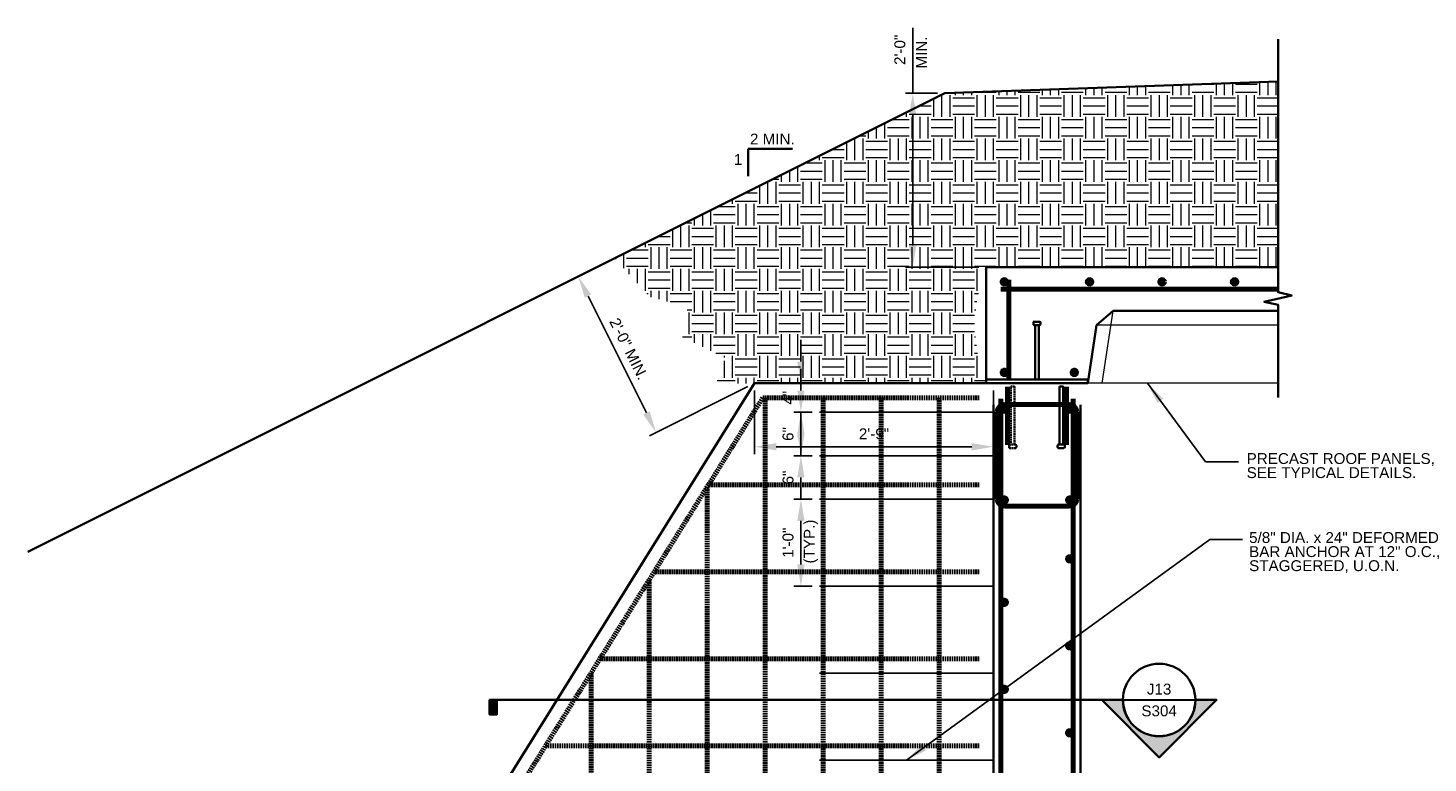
# Model space of a CAD drawing. Header units: inches. Extents: x -829 to 2226, y 10 to 4755.
# Tile 46 of 54: x 693 to 886, y 1546 to 1648. Entities that reach past the tile are written whole.
import ezdxf
from ezdxf.enums import TextEntityAlignment as Align

# ---------------------------------------------------------------- set-up
doc = ezdxf.new("R2010")
doc.units = ezdxf.units.IN
doc.header["$LTSCALE"] = 0.5
doc.header["$MEASUREMENT"] = 0
doc.linetypes.add('DGN Style 3', pattern=[0.621993, 0.444281, -0.177712])
for name, color, linetype, lineweight in [('G-ANNO-DIMS', 7, 'Continuous', 35), ('G-ANNO-PATT', 7, 'Continuous', 18), ('G-ANNO-TEXT', 7, 'Continuous', 35), ('S-FSTN-MISC', 7, 'Continuous', 25), ('S-REIN-RBAR', 7, 'Continuous', 70), ('S-WALL-LOAD', 7, 'Continuous', 35)]:
    doc.layers.add(name, color=color, linetype=linetype, lineweight=lineweight)
doc.styles.add('AEC_3 4_1 0 Scale', font='arial.ttf', dxfattribs={"height": 1.5})
doc.styles.add('Arial', font='arial.ttf')
doc.dimstyles.new("3 4 1'-0", dxfattribs={"dimtxt": 1.5, "dimasz": 3, "dimexe": 1, "dimexo": 1, "dimgap": 1, "dimtad": 1, "dimdec": 4, "dimzin": 15, "dimdsep": 46, "dimlunit": 4, "dimtxsty": 'AEC_3 4_1 0 Scale', "dimcen": 0.09, "dimadec": 4, "dimazin": 3, "dimtfac": 1, "dimtdec": 4, "dimtofl": 0, "dimtmove": 0, "dimatfit": 3, "dimfxl": 1, "dimfrac": 2, "dimtolj": 1, "dimtzin": 15, "dimarcsym": 0})

# ---------------------------------------------------------------- blocks, each defined once
blk = doc.blocks.new('*U492')
at = {"layer": 'G-ANNO-TEXT'}
for p, q in [((-0.25, 3), (-0.25, -4.5)), ((-0.5, -4.63), (-0.5, -4.88)), ((-0.38, -4.5), (0.37, -4.5)), ((-0.38, -5), (0.37, -5)), ((0.5, -4.63), (0.5, -4.88))]:
    blk.add_line(p, q, dxfattribs=at)
at = {"layer": 'G-ANNO-TEXT', "flags": 128}
blk.add_lwpolyline([(-0.25, 3), (0.25, 3), (0.25, -4.5)], dxfattribs=at)
at = {"layer": 'G-ANNO-TEXT', "extrusion": (0, 0, -1)}
for centre, start, end in [((0.37, -4.63), 0, 90), ((0.37, -4.88), 270, 0), ((-0.38, -4.63), 90, 180), ((-0.38, -4.88), 180, 270)]:
    blk.add_arc(centre, 0.125, start, end, dxfattribs=at)
blk = doc.blocks.new('REINFDOT')
for radius in [0.00313, 0.00187, 0.000625]:
    blk.add_circle((0, 0), radius)
blk = doc.blocks.new('REINF. DOT_1')
at = {"layer": 'S-REIN-RBAR', "extrusion": (0, 0, -1), "xscale": 100, "yscale": -100, "zscale": 100, "rotation": 90}
blk.add_blockref('REINFDOT', (-36.53, 24.59), dxfattribs=at)
blk = doc.blocks.new('REINF. DOT')
at = {"layer": 'S-REIN-RBAR', "xscale": 100, "yscale": 100, "zscale": 100, "rotation": 90.00000000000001}
blk.add_blockref('REINFDOT', (36.53, 24.59), dxfattribs=at)
blk = doc.blocks.new('*U493')
at = {"layer": 'S-REIN-RBAR'}
for p, q in [((-3.25, -8), (-3.25, 4)), ((6.75, 5), (-2.25, 5)), ((7.75, -8), (7.75, 4)), ((6.75, -9), (-2.25, -9))]:
    blk.add_line(p, q, dxfattribs=at)
at = {"layer": 'S-REIN-RBAR', "extrusion": (0, 0, -1)}
for centre, start, end in [((2.25, 4), 0, 90), ((-6.75, -8), 180, 270)]:
    blk.add_arc(centre, 1, start, end, dxfattribs=at)
at = {"layer": 'S-REIN-RBAR'}
for centre, start, end in [((6.75, 4), 0, 90), ((-2.25, -8), 180, 270)]:
    blk.add_arc(centre, 1, start, end, dxfattribs=at)
blk = doc.blocks.new('*U494')
at = {"layer": 'G-ANNO-TEXT', "linetype": 'DGN Style 3'}
for p, q in [((-0.25, 3), (-0.25, -5)), ((-0.5, -5.13), (-0.5, -5.38)), ((-0.38, -5), (0.37, -5)), ((-0.38, -5.5), (0.37, -5.5)), ((0.5, -5.13), (0.5, -5.38))]:
    blk.add_line(p, q, dxfattribs=at)
at = {"layer": 'G-ANNO-TEXT', "linetype": 'DGN Style 3', "extrusion": (0, 0, -1), "flags": 128}
blk.add_lwpolyline([(0.25, 3), (-0.25, 3), (-0.25, -5)], dxfattribs=at)
at = {"layer": 'G-ANNO-TEXT', "linetype": 'DGN Style 3', "extrusion": (0, 0, -1)}
for centre, start, end in [((0.37, -5.13), 0, 90), ((0.37, -5.38), 270, 0), ((-0.38, -5.13), 90, 180), ((-0.38, -5.38), 180, 270)]:
    blk.add_arc(centre, 0.125, start, end, dxfattribs=at)
blk = doc.blocks.new('*U495')
at = {"layer": 'G-ANNO-TEXT'}
for p, q in [((-0.25, 3), (-0.25, -5)), ((-0.5, -5.13), (-0.5, -5.38)), ((-0.38, -5), (0.37, -5)), ((-0.38, -5.5), (0.37, -5.5)), ((0.5, -5.13), (0.5, -5.38))]:
    blk.add_line(p, q, dxfattribs=at)
at = {"layer": 'G-ANNO-TEXT', "flags": 128}
blk.add_lwpolyline([(-0.25, 3), (0.25, 3), (0.25, -5)], dxfattribs=at)
at = {"layer": 'G-ANNO-TEXT', "extrusion": (0, 0, -1)}
for centre, start, end in [((0.37, -5.13), 0, 90), ((0.37, -5.38), 270, 0), ((-0.38, -5.13), 90, 180), ((-0.38, -5.38), 180, 270)]:
    blk.add_arc(centre, 0.125, start, end, dxfattribs=at)
blk = doc.blocks.new('*D498')
at = {"layer": 'Defpoints', "color": 0, "transparency": 16777216}
for p in [(814.98, 1638.88), (819.42, 1638.88), (825.12, 1614.88)]:
    blk.add_point(p, dxfattribs=at)
at = {"layer": 'G-ANNO-DIMS', "color": 0, "lineweight": -2, "transparency": 16777216}
for p, q in [((814.98, 1638.88), (814.98, 1647.89)), ((818.42, 1638.88), (813.98, 1638.88)), ((814.98, 1617.88), (814.98, 1635.88)), ((824.12, 1614.88), (813.98, 1614.88))]:
    blk.add_line(p, q, dxfattribs=at)
at = {"layer": 'G-ANNO-DIMS', "color": 0, "transparency": 16777216}
for points in [[(814.48, 1635.88), (815.48, 1635.88), (814.98, 1638.88)], [(814.48, 1617.88), (815.48, 1617.88), (814.98, 1614.88)]]:
    blk.add_solid(points, dxfattribs=at)
at = {"layer": 'G-ANNO-DIMS', "color": 0, "transparency": 16777216, "insert": (813.21, 1644.88), "char_height": 1.5, "attachment_point": 5, "rotation": 90, "style": 'AEC_3 4_1 0 Scale'}
blk.add_mtext('\\A1;2\'-0"', dxfattribs=at)
blk = doc.blocks.new('*D500')
at = {"layer": 'Defpoints', "color": 0, "transparency": 16777216}
for p in [(793.15, 1598.88), (826.12, 1598.88), (826.12, 1590.12)]:
    blk.add_point(p, dxfattribs=at)
at = {"layer": 'G-ANNO-DIMS', "color": 0, "lineweight": -2, "transparency": 16777216}
for p, q in [((793.15, 1597.88), (793.15, 1589.12)), ((826.12, 1597.88), (826.12, 1589.12)), ((796.15, 1590.12), (823.12, 1590.12))]:
    blk.add_line(p, q, dxfattribs=at)
at = {"layer": 'G-ANNO-DIMS', "color": 0, "transparency": 16777216}
for points in [[(796.15, 1590.62), (796.15, 1589.62), (793.15, 1590.12)], [(823.12, 1590.62), (823.12, 1589.62), (826.12, 1590.12)]]:
    blk.add_solid(points, dxfattribs=at)
at = {"layer": 'G-ANNO-DIMS', "color": 0, "transparency": 16777216, "insert": (809.64, 1591.89), "char_height": 1.5, "attachment_point": 5, "style": 'AEC_3 4_1 0 Scale'}
blk.add_mtext('\\A1;2\'-9"', dxfattribs=at)
blk = doc.blocks.new('*D497')
at = {"layer": 'Defpoints', "color": 0, "transparency": 16777216}
for p in [(782.4, 1620.37, -3.09), (768.84, 1613.59), (793.15, 1598.88)]:
    blk.add_point(p, dxfattribs=at)
at = {"layer": 'G-ANNO-DIMS', "color": 0, "lineweight": -2, "transparency": 16777216}
for p, q in [((781.51, 1619.92), (767.95, 1613.14)), ((778.25, 1594.78), (770.19, 1610.91)), ((792.25, 1598.43), (778.69, 1591.65))]:
    blk.add_line(p, q, dxfattribs=at)
at = {"layer": 'G-ANNO-DIMS', "color": 0, "transparency": 16777216}
for points in [[(770.63, 1611.13), (769.74, 1610.68), (768.84, 1613.59)], [(778.69, 1595), (777.8, 1594.56), (779.59, 1592.1)]]:
    blk.add_solid(points, dxfattribs=at)
at = {"layer": 'G-ANNO-DIMS', "color": 0, "transparency": 16777216, "insert": (775.8, 1603.63), "char_height": 1.5, "attachment_point": 5, "rotation": 296.5651, "style": 'AEC_3 4_1 0 Scale'}
blk.add_mtext('\\A1;2\'-0" MIN.', dxfattribs=at)
blk = doc.blocks.new('*D505')
at = {"layer": 'Defpoints', "color": 0, "transparency": 16777216}
for p in [(799.56, 1598.88), (809.64, 1598.88), (802.12, 1594.88)]:
    blk.add_point(p, dxfattribs=at)
at = {"layer": 'G-ANNO-DIMS', "color": 0, "lineweight": -2, "transparency": 16777216}
for p, q in [((799.56, 1601.88), (799.56, 1604.88)), ((808.64, 1598.88), (798.56, 1598.88)), ((801.12, 1594.88), (798.56, 1594.88)), ((799.56, 1591.88), (799.56, 1588.88))]:
    blk.add_line(p, q, dxfattribs=at)
at = {"layer": 'G-ANNO-DIMS', "color": 0, "transparency": 16777216}
for points in [[(799.06, 1601.88), (800.06, 1601.88), (799.56, 1598.88)], [(799.06, 1591.88), (800.06, 1591.88), (799.56, 1594.88)]]:
    blk.add_solid(points, dxfattribs=at)
at = {"layer": 'G-ANNO-DIMS', "color": 0, "transparency": 16777216, "insert": (797.81, 1596.88), "char_height": 1.5, "attachment_point": 5, "rotation": 90, "style": 'AEC_3 4_1 0 Scale'}
blk.add_mtext('\\A1;4"', dxfattribs=at)
blk = doc.blocks.new('*D506')
at = {"layer": 'Defpoints', "color": 0, "transparency": 16777216}
for p in [(802.12, 1594.88), (799.56, 1588.88), (802.12, 1588.88)]:
    blk.add_point(p, dxfattribs=at)
at = {"layer": 'G-ANNO-DIMS', "color": 0, "lineweight": -2, "transparency": 16777216}
for p, q in [((799.56, 1597.88), (799.56, 1600.88)), ((801.12, 1594.88), (798.56, 1594.88)), ((801.12, 1588.88), (798.56, 1588.88)), ((799.56, 1585.88), (799.56, 1582.88))]:
    blk.add_line(p, q, dxfattribs=at)
at = {"layer": 'G-ANNO-DIMS', "color": 0, "transparency": 16777216}
for points in [[(799.06, 1597.88), (800.06, 1597.88), (799.56, 1594.88)], [(799.06, 1585.88), (800.06, 1585.88), (799.56, 1588.88)]]:
    blk.add_solid(points, dxfattribs=at)
at = {"layer": 'G-ANNO-DIMS', "color": 0, "transparency": 16777216, "insert": (797.79, 1591.88), "char_height": 1.5, "attachment_point": 5, "rotation": 90, "style": 'AEC_3 4_1 0 Scale'}
blk.add_mtext('\\A1;6"', dxfattribs=at)
blk = doc.blocks.new('*D507')
at = {"layer": 'Defpoints', "color": 0, "transparency": 16777216}
for p in [(802.12, 1588.88), (799.56, 1582.88), (802.12, 1582.88)]:
    blk.add_point(p, dxfattribs=at)
at = {"layer": 'G-ANNO-DIMS', "color": 0, "lineweight": -2, "transparency": 16777216}
for p, q in [((799.56, 1591.88), (799.56, 1594.88)), ((801.12, 1588.88), (798.56, 1588.88)), ((801.12, 1582.88), (798.56, 1582.88)), ((799.56, 1579.88), (799.56, 1576.88))]:
    blk.add_line(p, q, dxfattribs=at)
at = {"layer": 'G-ANNO-DIMS', "color": 0, "transparency": 16777216}
for points in [[(799.06, 1591.88), (800.06, 1591.88), (799.56, 1588.88)], [(799.06, 1579.88), (800.06, 1579.88), (799.56, 1582.88)]]:
    blk.add_solid(points, dxfattribs=at)
at = {"layer": 'G-ANNO-DIMS', "color": 0, "transparency": 16777216, "insert": (797.79, 1585.88), "char_height": 1.5, "attachment_point": 5, "rotation": 90, "style": 'AEC_3 4_1 0 Scale'}
blk.add_mtext('\\A1;6"', dxfattribs=at)
blk = doc.blocks.new('*D508')
at = {"layer": 'Defpoints', "color": 0, "transparency": 16777216}
for p in [(802.12, 1582.88), (799.56, 1570.88), (802.12, 1570.88)]:
    blk.add_point(p, dxfattribs=at)
at = {"layer": 'G-ANNO-DIMS', "color": 0, "lineweight": -2, "transparency": 16777216}
for p, q in [((801.12, 1582.88), (798.56, 1582.88)), ((799.56, 1579.88), (799.56, 1573.88)), ((801.12, 1570.88), (798.56, 1570.88))]:
    blk.add_line(p, q, dxfattribs=at)
at = {"layer": 'G-ANNO-DIMS', "color": 0, "transparency": 16777216}
for points in [[(799.06, 1579.88), (800.06, 1579.88), (799.56, 1582.88)], [(799.06, 1573.88), (800.06, 1573.88), (799.56, 1570.88)]]:
    blk.add_solid(points, dxfattribs=at)
at = {"layer": 'G-ANNO-DIMS', "color": 0, "transparency": 16777216, "insert": (797.79, 1576.88), "char_height": 1.5, "attachment_point": 5, "rotation": 90, "style": 'AEC_3 4_1 0 Scale'}
blk.add_mtext('\\A1;1\'-0"', dxfattribs=at)
blk = doc.blocks.new('014000-007 Indicator - Section_Elevation - Arrow')
blk.add_hatch(color=256).paths.add_polyline_path([(-0.026, 0), (-0.0412, 0), (0, 0.0412), (0.0412, 0), (0.026, 0, 1)])
for p, q in [((0, 0.0412), (-0.0412, 0)), ((0.0412, 0), (0, 0.0412))]:
    blk.add_line(p, q)
at = {"flags": 128}
blk.add_lwpolyline([(-0.026, 0), (-0.0412, 0), (0, 0.0412), (0.0412, 0), (0.026, 0, 1), (-0.026, 0)], format="xyb", close=True, dxfattribs=at)
blk.add_lwpolyline([(-0.026, 0.0013), (-0.026, 0.0013)], dxfattribs=at)
blk = doc.blocks.new('014000-008 Indicator - Section_Elevation - Bar')
blk.add_hatch(color=256).paths.add_polyline_path([(-0.0026, 0), (-0.0026, 0.0104), (0.0026, 0.0104), (0.0026, 0)])
at = {"flags": 128}
blk.add_lwpolyline([(-0.0026, 0), (0.0026, 0), (0.0026, 0.0104), (-0.0026, 0.0104), (-0.0026, 0)], close=True, dxfattribs=at)

msp = doc.modelspace()

# ---------------------------------------------------------------- hatches: boundary and pattern name
at = {"layer": 'G-ANNO-PATT'}
h = msp.add_hatch(dxfattribs=at)
h.set_pattern_fill('EARTH', color=5, style=0, pattern_type=2)
h.set_pattern_definition([(90, (865.1276, 1644.64), (-6.00004, -6.00004), [3, -3.00004]), (90, (868.1276, 1641.64), (-6.00004, -6.00004), [3, -3.00004]), (90, (864.0026, 1644.64), (-6.00004, -6.00004), [3, -3.00004]), (90, (867.0026, 1641.64), (-6.00004, -6.00004), [3, -3.00004]), (90, (862.8776, 1644.64), (-6.00004, -6.00004), [3, -3.00004]), (90, (865.8776, 1641.64), (-6.00004, -6.00004), [3, -3.00004]), (0, (865.5026, 1647.265), (-6.00004, -6.00004), [3, -3.00004]), (0, (862.5026, 1644.265), (-6.00004, -6.00004), [3, -3.00004]), (0, (865.5026, 1646.14), (-6.00004, -6.00004), [3, -3.00004]), (0, (862.5026, 1643.14), (-6.00004, -6.00004), [3, -3.00004]), (0, (865.5026, 1645.015), (-6.00004, -6.00004), [3, -3.00004]), (0, (862.5026, 1642.015), (-6.00004, -6.00004), [3, -3.00004])])
h.paths.add_polyline_path([(825.12431, 1598.87645, -0.191836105), (825.12431, 1614.87645), (865.37667, 1614.87645), (865.37667, 1640.51096), (819.41793, 1638.87645), (773.90404, 1616.1195), (778.69198, 1610.828), (783.92437, 1609.3575), (783.16009, 1605.29892), (789.15663, 1602.36971), (787.80457, 1598.7699), (793.14606, 1598.87645)])

# ---------------------------------------------------------------- linework, layer by layer
at = {"flags": 128}
msp.add_lwpolyline([(853.96786, 1554.93641), (853.96786, 1554.93641)], dxfattribs=at)
at = {"layer": 'G-ANNO-PATT'}
for p, q in [((841.12431, 1598.87645, 3.94634), (842.61882, 1608.87645, 3.94634)), ((865.37667, 1606.89842, 3.94634), (840.3232, 1606.89842, 3.94634)), ((865.37667, 1598.87645, 3.94634), (839.12431, 1598.87645, 3.94634))]:
    msp.add_line(p, q, dxfattribs=at)
at = {"layer": 'G-ANNO-TEXT'}
for p, q in [((819.41793, 1638.87645, 3.94634), (865.37667, 1640.51096, 3.94634)), ((819.41793, 1638.87645, 3.94634), (692.94342, 1575.63919, 3.94634)), ((798.41999, 1631.21959, 3.94634), (792.29462, 1631.21959, 3.94634)), ((792.29462, 1631.21959, 3.94634), (792.29462, 1627.44542, 3.94634)), ((840.3232, 1606.89842, 3.94634), (842.61882, 1608.87645, 3.94634)), ((842.61882, 1608.87645, 3.94634), (865.37667, 1608.87645, 3.94634)), ((839.12431, 1598.87645, 3.94634), (840.3232, 1606.89842, 3.94634)), ((843.98613, 1555.18645), (757.62209, 1555.18645)), ((843.96793, 1555.17731), (853.96789, 1555.19552))]:
    msp.add_line(p, q, dxfattribs=at)
at = {"layer": 'G-ANNO-TEXT', "elevation": 3.94634, "flags": 128}
for points in [[(865.37667, 1646.36094), (865.37667, 1616.85664), (865.37667, 1611.42937), (867.27533, 1610.99786), (863.478, 1610.13483), (865.37667, 1609.70331), (865.37667, 1596.90075)], [(825.12431, 1598.87645), (825.12431, 1614.87645), (865.37667, 1614.87645)], [(865.37667, 1614.87645), (825.12431, 1614.87645)]]:
    msp.add_lwpolyline(points, dxfattribs=at)
at = {"layer": 'G-ANNO-TEXT'}
msp.add_circle((848.96791, 1555.18642), 4.99999, dxfattribs=at)
msp.add_3dface([(825.12431, 1598.87645, 3.94634), (839.12431, 1598.87645, 3.94634), (839.12431, 1599.37645, 3.94634), (825.12431, 1599.37645, 3.94634)], dxfattribs=at)
at = {"layer": 'S-FSTN-MISC'}
for p, q in [((826.12431, 1594.87645, 3.94634), (802.12431, 1594.87645, 3.94634)), ((826.12431, 1588.87645, 3.94634), (802.12431, 1588.87645, 3.94634)), ((826.12431, 1582.87645, 3.94634), (802.12431, 1582.87645, 3.94634)), ((826.12431, 1570.87645, 3.94634), (802.12431, 1570.87645, 3.94634)), ((826.12431, 1558.87645, 3.94634), (802.12431, 1558.87645, 3.94634)), ((826.12431, 1546.87645, 3.94634), (802.12431, 1546.87645, 3.94634))]:
    msp.add_line(p, q, dxfattribs=at)
at = {"layer": 'S-REIN-RBAR'}
for p, q in [((828.24332, 1599.37645, 3.94634), (828.24332, 1613.13719, 3.94634)), ((827.12431, 1611.87645, 3.94634), (865.37667, 1611.87645, 3.94634)), ((828.05582, 1598.36827, 3.94634), (828.05582, 1590.36827, 3.94634)), ((836.19379, 1598.36827, 3.94634), (836.19379, 1590.36827, 3.94634)), ((827.12431, 1423.31345, 3.94634), (827.12431, 1596.71945, 3.94634)), ((837.12531, 1423.31345, 3.94634), (837.12531, 1596.71945, 3.94634))]:
    msp.add_line(p, q, dxfattribs=at)
at = {"layer": 'S-REIN-RBAR', "linetype": 'DGN Style 3'}
for p, q in [((794.30076, 1596.87645, 3.94634), (704.11222, 1452.34055, 3.94634)), ((824.12431, 1596.87645, 3.94634), (794.30076, 1596.87645, 3.94634)), ((794.62431, 1596.87645, 3.94634), (794.62431, 1404.87645, 3.94634)), ((802.62431, 1596.87645, 3.94634), (802.62431, 1404.87645, 3.94634)), ((810.62431, 1596.87645, 3.94634), (810.62431, 1404.87645, 3.94634)), ((818.62431, 1596.87645, 3.94634), (818.62431, 1404.87645, 3.94634)), ((786.62431, 1584.57418, 3.94634), (786.62431, 1404.87645, 3.94634)), ((824.12431, 1584.87645, 3.94634), (786.81292, 1584.87645, 3.94634)), ((824.12431, 1572.87645, 3.94634), (779.32507, 1572.87645, 3.94634)), ((778.62431, 1571.75341, 3.94634), (778.62431, 1404.87645, 3.94634)), ((824.12431, 1560.87645, 3.94634), (771.83723, 1560.87645, 3.94634)), ((770.62431, 1558.93263, 3.94634), (770.62431, 1404.87645, 3.94634)), ((824.12431, 1548.87645, 3.94634), (764.34938, 1548.87645, 3.94634))]:
    msp.add_line(p, q, dxfattribs=at)
at = {"layer": 'S-WALL-LOAD'}
for p, q in [((793.14606, 1598.87645, 3.94634), (702.11222, 1452.87645, 3.94634)), ((826.12431, 1598.87645, 3.94634), (793.14606, 1598.87645, 3.94634)), ((826.12431, 1421.37645, 3.94634), (826.12431, 1595.90695, 3.94634)), ((838.12431, 1421.37645, 3.94634), (838.12431, 1595.90695, 3.94634))]:
    msp.add_line(p, q, dxfattribs=at)

# ---------------------------------------------------------------- block references
at = {"layer": 'G-ANNO-TEXT', "rotation": 180}
msp.add_blockref('*U492', (832.1243, 1602.37643, 3.94634), dxfattribs=at)
at = {"layer": 'G-ANNO-TEXT', "linetype": 'DGN Style 3', "extrusion": (0, 0, -1)}
msp.add_blockref('*U494', (-828.77842, 1595.43946, -3.94634), dxfattribs=at)
at = {"layer": 'G-ANNO-TEXT'}
msp.add_blockref('*U495', (835.4712, 1595.43946, 3.94634), dxfattribs=at)
at = {"layer": 'G-ANNO-TEXT', "xscale": 192, "yscale": 192, "zscale": 192, "rotation": 180}
for name, p in [('014000-008 Indicator - Section_Elevation - Bar', (757.12209, 1555.18645)), ('014000-007 Indicator - Section_Elevation - Arrow', (848.98612, 1555.18645))]:
    msp.add_blockref(name, p, dxfattribs=at)
at = {"layer": 'S-REIN-RBAR', "rotation": 180}
for p in [(864.15771, 1637.46588, 3.94634), (875.90771, 1637.46588, 3.94634), (885.90771, 1637.46588, 3.94634), (895.90771, 1637.46588, 3.94634), (864.15771, 1624.96588, 3.94634), (873.80625, 1624.96588, 3.94634), (873.16741, 1619.90045, 3.94634), (873.15871, 1607.35745, 3.94634), (873.15871, 1599.24163, 3.94634), (873.15871, 1587.24163, 3.94634), (873.15871, 1575.24163, 3.94634)]:
    msp.add_blockref('REINF. DOT_1', p, dxfattribs=at)
at = {"layer": 'S-REIN-RBAR'}
msp.add_blockref('*U493', (829.87479, 1590.93145, 3.94634), dxfattribs=at)
at = {"layer": 'S-REIN-RBAR', "extrusion": (0, 0, -1), "rotation": 180}
for p in [(-791.08221, 1619.90045, -3.94634), (-791.0909, 1607.35745, -3.94634), (-791.0909, 1593.24163, -3.94634), (-791.0909, 1581.24163, -3.94634)]:
    msp.add_blockref('REINF. DOT', p, dxfattribs=at)

# ---------------------------------------------------------------- texts
at = {"layer": 'G-ANNO-TEXT', "style": 'Arial'}
msp.add_text('J13', height=1.499997, rotation=0.1043518, dxfattribs=at).set_placement((848.96655, 1555.93642), align=Align.CENTER)
msp.add_text('S304', height=1.499997, rotation=0.1043518, dxfattribs=at).set_placement((848.96928, 1554.43642), align=Align.TOP_CENTER)
at = {"layer": 'G-ANNO-TEXT', "color": 7, "char_height": 1.5, "attachment_point": 3, "rotation": 90, "line_spacing_factor": 0.6, "style": 'AEC_3 4_1 0 Scale'}
for s, insert in [('MIN.', (815.44189, 1646.72205, 3.94634)), ('(TYP.)', (799.95613, 1580.07251, 3.94634))]:
    msp.add_mtext(s, dxfattribs=dict(at, insert=insert))
at = {"layer": 'G-ANNO-TEXT', "color": 7, "char_height": 1.5, "style": 'AEC_3 4_1 0 Scale'}
for s, insert, attachment_point, line_spacing_factor in [('2 MIN.', (798.70173, 1633.31818, 3.94634), 3, 0.6), ('1', (791.48536, 1630.51094, 3.94634), 3, 0.6), ('PRECAST ROOF PANELS,\\PSEE TYPICAL DETAILS.', (861.04412, 1589.24441), 1, 0.776524), ('5/8" DIA. x 24" DEFORMED\\PBAR ANCHOR AT 12" O.C., \\PSTAGGERED, U.O.N.', (861.38507, 1578.34747), 1, 0.776524)]:
    msp.add_mtext(s, dxfattribs=dict(at, insert=insert, attachment_point=attachment_point, line_spacing_factor=line_spacing_factor))

# ---------------------------------------------------------------- dimensions: what is measured, and where the dimension line sits
at = {"layer": 'G-ANNO-DIMS'}
for base, p1, p2, picture, middle in [((814.97567, 1638.87645, 3.94634), (825.12431, 1614.87645, 3.94634), (819.41793, 1638.87645, 3.94634), '*D498', (814.97567, 1644.88293, 3.94634)), ((799.55876, 1598.87645, 3.94634), (802.12431, 1594.87645, 3.94634), (809.63519, 1598.87645, 3.94634), '*D505', (799.55876, 1596.87645, 3.94634))]:
    dim = msp.add_linear_dim(base=base, p1=p1, p2=p2, angle=90, dimstyle="3 4 1'-0", dxfattribs=at)
    dim.commit()
    dim.dimension.update_dxf_attribs({"geometry": picture, "text_midpoint": middle, "dimtype": 160})
dim = msp.add_linear_dim(base=(768.843563, 1613.589263, 3.093082), p1=(793.146063, 1598.876448, 3.093082), p2=(782.400437, 1620.367701), angle=116.5650512, text='<> MIN.', dimstyle="3 4 1'-0", dxfattribs=at)
dim.commit()
dim.dimension.update_dxf_attribs({"geometry": '*D497', "text_midpoint": (775.795808, 1603.633353, 3.093082)})
for base, p1, p2, picture, middle in [((799.55876, 1588.87645, 3.94634), (802.12431, 1594.87645, 3.94634), (802.12431, 1588.87645, 3.94634), '*D506', (797.7929, 1591.87645, 3.94634)), ((799.55876, 1582.87645, 3.94634), (802.12431, 1588.87645, 3.94634), (802.12431, 1582.87645, 3.94634), '*D507', (797.7929, 1585.87645, 3.94634)), ((799.55876, 1570.87645, 3.94634), (802.12431, 1582.87645, 3.94634), (802.12431, 1570.87645, 3.94634), '*D508', (797.7929, 1576.87645, 3.94634))]:
    dim = msp.add_linear_dim(base=base, p1=p1, p2=p2, angle=270, dimstyle="3 4 1'-0", dxfattribs=at)
    dim.commit()
    dim.dimension.update_dxf_attribs({"geometry": picture, "text_midpoint": middle})
dim = msp.add_linear_dim(base=(826.124308, 1590.121373, 3.946339), p1=(793.146063, 1598.876448, 3.946339), p2=(826.124308, 1598.876448, 3.946339), dimstyle="3 4 1'-0", dxfattribs=at)
dim.commit()
dim.dimension.update_dxf_attribs({"geometry": '*D500', "text_midpoint": (809.635185, 1590.121373, 3.946339), "dimtype": 160})

# ---------------------------------------------------------------- leaders
at = {"layer": 'G-ANNO-TEXT'}
for points in [[(847.35365, 1598.87645), (855.3794, 1588.02498), (859.91224, 1588.02498)], [(814.12431, 1546.87645), (855.94729, 1577.34677), (860.48013, 1577.34677)]]:
    msp.add_leader(points, dimstyle="3 4 1'-0", override={"dimgap": 2}, dxfattribs=at)

doc.saveas('drawing.dxf')
